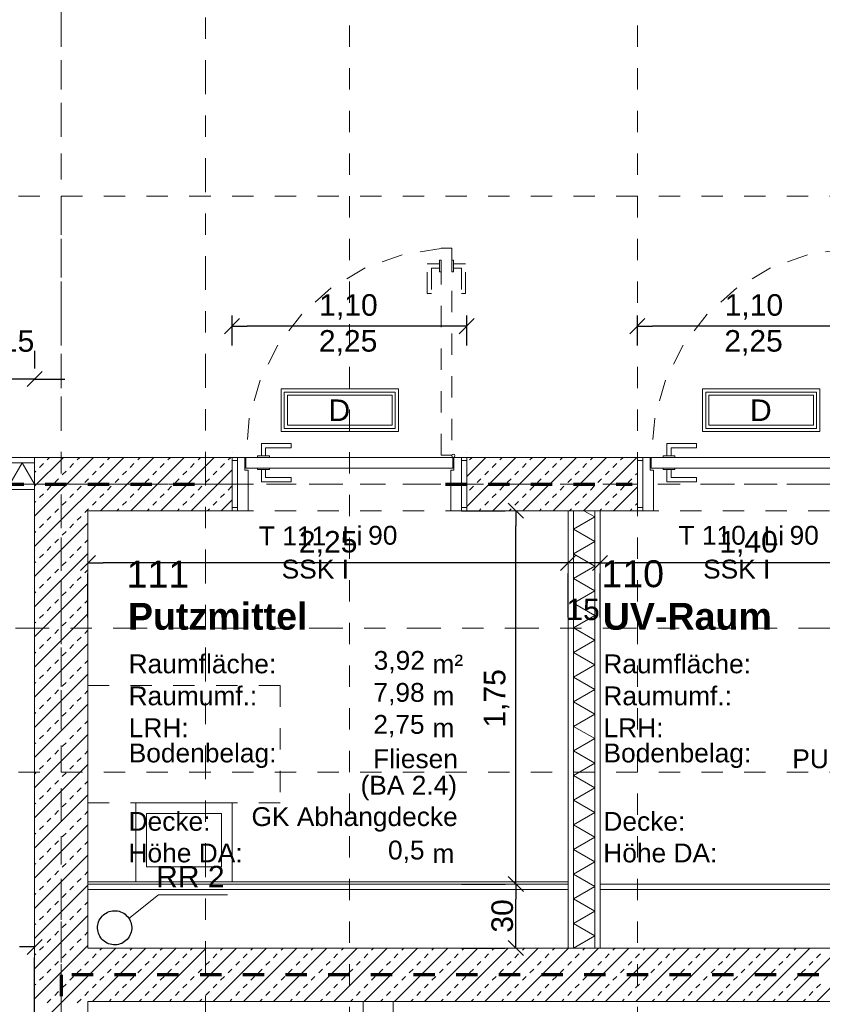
# Model space of a CAD drawing. Header units: metres. Extents: x -45.2 to 14.3, y -31.8 to 10.2.
# Tile 32 of 152: x -23.1 to -19.4, y -18.6 to -14. Entities that reach past the tile are written whole.
import ezdxf

# ---------------------------------------------------------------- set-up
doc = ezdxf.new("R2010")
doc.units = ezdxf.units.M
doc.header["$LTSCALE"] = 0.05
for name, pattern in [('Achsen 01', [5.291531, 3.175, -1.058062, 0.352704, -0.705764]), ('gestrichelt - 01', [2, 1, -1]), ('ISO-07 Punktiert', [0.889, 0.127, -0.762]), ('Raster 01', [2, 1, -1]), ('VW-01 Strichlinie kurz', [2, 1, -1])]:
    doc.linetypes.add(name, pattern=pattern)
doc.layers.get('0').update_dxf_attribs({"lineweight": 25})
for name, color, linetype, lineweight in [('013_Beton und Stahlbetonarbeiten-000 Unterzüge', 7, 'ISO-07 Punktiert', 13), ('013_Beton und Stahlbetonarbeiten-340 Innenwände', 7, 'Continuous', 18), ('024_Fliesen_Plattenarbeiten-340 Fliesen', 7, 'Continuous', 9), ('027_Tischlerarbeiten-340 Innentüren', 7, 'Continuous', 9), ('031_Metallbauarbeiten-340 Innentüren _ Elemente', 7, 'Continuous', 9), ('039_Trockenbauarbeiten-340 Gipskarton', 7, 'Continuous', 9), ('AV1-Brandschutzkonzept-Brandschutzkonzept', 7, 'Continuous', 5), ('AV1-Einrichtung Bemaßung', 7, 'Continuous', 9), ('AV1-Schnitt Achsen', 7, 'Achsen 01', 18), ('AV1-Stempel-Raumstempel', 7, 'Continuous', 9)]:
    doc.layers.add(name, color=color, linetype=linetype, lineweight=lineweight)
for name, color, linetype, lineweight, true_color in [('013_Beton und Stahlbetonarbeiten-350 Stahlbeton Treppe Ansicht', 7, 'Continuous', 9, 0xa6a6a6), ('039_Trockenbauarbeiten-340 Dämmung', 7, 'Continuous', 9, 0xc0c0c0), ('045_Sanitär Betriebseinrichtung-allg.', 9, 'Continuous', 13, 0x808080), ('045_Sanitärausstattung-allg.', 9, 'Continuous', 9, 0x808080), ('AV1-Achsen', 1, 'Achsen 01', 18, 0xff0000), ('AV1-Raster', 7, 'Raster 01', 9, 0xa6a6a6)]:
    doc.layers.add(name, color=color, linetype=linetype, lineweight=lineweight, true_color=true_color)
doc.styles.add('Arial', font='arial.ttf')
doc.styles.add('Arial (bold)', font='arialbd.ttf')

msp = doc.modelspace()

# ---------------------------------------------------------------- linework, layer by layer
at = {"color": 0, "linetype": 'Continuous', "lineweight": 15}
for p, q in [((-22.1854, -15.4954), (-22.1146, -15.4246)), ((-21.0146, -15.4246), (-21.0854, -15.4954)), ((-20.2854, -15.4954), (-20.2146, -15.4246)), ((-23.1104, -15.7436), (-23.0396, -15.6729)), ((-20.8554, -16.2896), (-20.7846, -16.3604)), ((-22.8604, -16.6054), (-22.7896, -16.5346)), ((-20.5396, -16.5346), (-20.6104, -16.6054)), ((-20.5396, -16.5346), (-20.6104, -16.6054)), ((-20.4604, -16.6054), (-20.3896, -16.5346)), ((-20.4604, -16.6054), (-20.3896, -16.5346)), ((-20.7846, -18.1104), (-20.8554, -18.0396)), ((-20.8554, -18.0396), (-20.7846, -18.1104)), ((-23.0396, -18.3346), (-23.1104, -18.4054)), ((-20.7846, -18.4104), (-20.8554, -18.3396))]:
    msp.add_line(p, q, dxfattribs=at)
at = {"color": 0, "linetype": 'ByBlock', "lineweight": -2}
for p, q in [((-22.15, -15.46), (-22.0793, -15.46)), ((-21.05, -15.46), (-21.1207, -15.46)), ((-20.25, -15.46), (-20.1793, -15.46)), ((-23.075, -15.7082), (-23.0043, -15.7082)), ((-20.82, -16.325), (-20.82, -16.3957)), ((-22.825, -16.57), (-22.7543, -16.57)), ((-20.575, -16.57), (-20.6457, -16.57)), ((-20.575, -16.57), (-20.6457, -16.57)), ((-20.425, -16.57), (-20.3543, -16.57)), ((-20.425, -16.57), (-20.3543, -16.57)), ((-20.82, -18.075), (-20.82, -18.0043)), ((-20.82, -18.075), (-20.82, -18.1457)), ((-20.82, -18.375), (-20.82, -18.3043)), ((-23.075, -18.37), (-23.1457, -18.37))]:
    msp.add_line(p, q, dxfattribs=at)
at = {"layer": '013_Beton und Stahlbetonarbeiten-000 Unterzüge', "linetype": 'VW-01 Strichlinie kurz'}
msp.add_line((-25.525, -16.075), (-23.075, -16.075), dxfattribs=at)
for points in [[(-22.15, -16.325), (-22.15, -16.075), (-21.05, -16.075), (-21.05, -16.325)], [(-20.25, -16.325), (-20.25, -16.075), (-19.15, -16.075), (-19.15, -16.325)]]:
    msp.add_lwpolyline(points, close=True, dxfattribs=at)
at = {"layer": '013_Beton und Stahlbetonarbeiten-340 Innenwände', "color": 251, "linetype": 'Continuous', "lineweight": 13, "true_color": 0x4c4c4c}
for p, q in [((-22.6576, -16.075), (-23.075, -16.4924)), ((-22.799, -16.075), (-23.075, -16.351)), ((-22.9404, -16.075), (-23.075, -16.2096)), ((-23.0517, -16.122), (-23.034, -16.1044)), ((-23.0163, -16.0867), (-23.0046, -16.075)), ((-22.9103, -16.122), (-22.8926, -16.1044)), ((-22.8749, -16.0867), (-22.8632, -16.075)), ((-22.7688, -16.122), (-22.7512, -16.1044)), ((-22.5162, -16.075), (-22.7662, -16.325)), ((-22.7335, -16.0867), (-22.7218, -16.075)), ((-22.6274, -16.122), (-22.6097, -16.1044)), ((-22.3748, -16.075), (-22.6248, -16.325)), ((-22.5921, -16.0867), (-22.5804, -16.075)), ((-22.486, -16.122), (-22.4683, -16.1044)), ((-22.2333, -16.075), (-22.4833, -16.325)), ((-22.4506, -16.0867), (-22.439, -16.075)), ((-22.3446, -16.122), (-22.3269, -16.1044)), ((-22.3092, -16.0867), (-22.2975, -16.075)), ((-22.2032, -16.122), (-22.1855, -16.1044)), ((-22.1678, -16.0867), (-22.1561, -16.075)), ((-20.8191, -16.075), (-21.05, -16.3059)), ((-20.9605, -16.075), (-21.05, -16.1645)), ((-21.0364, -16.0867), (-21.0247, -16.075)), ((-20.9304, -16.122), (-20.9127, -16.1044)), ((-20.6777, -16.075), (-20.9277, -16.325)), ((-20.895, -16.0867), (-20.8833, -16.075)), ((-20.7889, -16.122), (-20.7713, -16.1044)), ((-20.5363, -16.075), (-20.7863, -16.325)), ((-20.7536, -16.0867), (-20.7419, -16.075)), ((-20.6475, -16.122), (-20.6298, -16.1044)), ((-20.3949, -16.075), (-20.6449, -16.325)), ((-20.6122, -16.0867), (-20.6005, -16.075)), ((-20.5061, -16.122), (-20.4884, -16.1044)), ((-20.2534, -16.075), (-20.5034, -16.325)), ((-20.4707, -16.0867), (-20.4591, -16.075)), ((-20.3647, -16.122), (-20.347, -16.1044)), ((-20.3293, -16.0867), (-20.3176, -16.075)), ((-23.075, -16.1454), (-23.0694, -16.1397)), ((-22.9456, -16.1574), (-22.9279, -16.1397)), ((-22.8042, -16.1574), (-22.7865, -16.1397)), ((-22.6628, -16.1574), (-22.6451, -16.1397)), ((-22.5214, -16.1574), (-22.5037, -16.1397)), ((-22.3799, -16.1574), (-22.3623, -16.1397)), ((-22.15, -16.1331), (-22.3419, -16.325)), ((-22.2385, -16.1574), (-22.2208, -16.1397)), ((-20.9657, -16.1574), (-20.948, -16.1397)), ((-20.8243, -16.1574), (-20.8066, -16.1397)), ((-20.6829, -16.1574), (-20.6652, -16.1397)), ((-20.5415, -16.1574), (-20.5238, -16.1397)), ((-20.4, -16.1574), (-20.3824, -16.1397)), ((-20.2586, -16.1574), (-20.25, -16.1488)), ((-22.981, -16.1927), (-22.9633, -16.1751)), ((-22.8395, -16.1927), (-22.8219, -16.1751)), ((-22.6981, -16.1927), (-22.6805, -16.1751)), ((-22.5567, -16.1927), (-22.539, -16.1751)), ((-22.4153, -16.1927), (-22.3976, -16.1751)), ((-22.2739, -16.1927), (-22.2562, -16.1751)), ((-21.0011, -16.1927), (-20.9834, -16.1751)), ((-20.8597, -16.1927), (-20.842, -16.1751)), ((-20.7182, -16.1927), (-20.7006, -16.1751)), ((-20.5768, -16.1927), (-20.5591, -16.1751)), ((-20.4354, -16.1927), (-20.4177, -16.1751)), ((-20.294, -16.1927), (-20.2763, -16.1751)), ((-23.0163, -16.2281), (-22.9986, -16.2104)), ((-22.8749, -16.2281), (-22.8572, -16.2104)), ((-22.7335, -16.2281), (-22.7158, -16.2104)), ((-22.5921, -16.2281), (-22.5744, -16.2104)), ((-22.4506, -16.2281), (-22.433, -16.2104)), ((-22.3092, -16.2281), (-22.2915, -16.2104)), ((-22.1678, -16.2281), (-22.1501, -16.2104)), ((-21.0364, -16.2281), (-21.0187, -16.2104)), ((-20.895, -16.2281), (-20.8773, -16.2104)), ((-20.7536, -16.2281), (-20.7359, -16.2104)), ((-20.6122, -16.2281), (-20.5945, -16.2104)), ((-20.4707, -16.2281), (-20.4531, -16.2104)), ((-20.25, -16.213), (-20.362, -16.325)), ((-20.3293, -16.2281), (-20.3116, -16.2104)), ((-23.075, -16.2868), (-23.0694, -16.2811)), ((-23.0517, -16.2635), (-23.034, -16.2458)), ((-22.9456, -16.2988), (-22.9279, -16.2811)), ((-22.9103, -16.2635), (-22.8926, -16.2458)), ((-22.8042, -16.2988), (-22.7865, -16.2811)), ((-22.7688, -16.2635), (-22.7512, -16.2458)), ((-22.6628, -16.2988), (-22.6451, -16.2811)), ((-22.6274, -16.2635), (-22.6097, -16.2458)), ((-22.5214, -16.2988), (-22.5037, -16.2811)), ((-22.486, -16.2635), (-22.4683, -16.2458)), ((-22.3799, -16.2988), (-22.3623, -16.2811)), ((-22.3446, -16.2635), (-22.3269, -16.2458)), ((-22.2385, -16.2988), (-22.2208, -16.2811)), ((-22.2032, -16.2635), (-22.1855, -16.2458)), ((-22.15, -16.2745), (-22.2005, -16.325)), ((-20.9657, -16.2988), (-20.948, -16.2811)), ((-20.9304, -16.2635), (-20.9127, -16.2458)), ((-20.8243, -16.2988), (-20.8066, -16.2811)), ((-20.7889, -16.2635), (-20.7713, -16.2458)), ((-20.6829, -16.2988), (-20.6652, -16.2811)), ((-20.6475, -16.2635), (-20.6298, -16.2458)), ((-20.5415, -16.2988), (-20.5238, -16.2811)), ((-20.5061, -16.2635), (-20.4884, -16.2458)), ((-20.4, -16.2988), (-20.3824, -16.2811)), ((-20.3647, -16.2635), (-20.347, -16.2458)), ((-20.2586, -16.2988), (-20.25, -16.2902)), ((-22.981, -16.3342), (-22.9633, -16.3165)), ((-22.8395, -16.3342), (-22.8219, -16.3165)), ((-22.689, -16.325), (-22.6805, -16.3165)), ((-22.5475, -16.325), (-22.539, -16.3165)), ((-22.4061, -16.325), (-22.3976, -16.3165)), ((-22.2647, -16.325), (-22.2562, -16.3165)), ((-20.9919, -16.325), (-20.9834, -16.3165)), ((-20.8505, -16.325), (-20.842, -16.3165)), ((-20.7091, -16.325), (-20.7006, -16.3165)), ((-20.5676, -16.325), (-20.5591, -16.3165)), ((-20.4262, -16.325), (-20.4177, -16.3165)), ((-20.2848, -16.325), (-20.2763, -16.3165)), ((-23.0163, -16.3695), (-22.9986, -16.3518)), ((-22.8749, -16.3695), (-22.8572, -16.3518)), ((-22.825, -16.3838), (-23.075, -16.6338)), ((-23.075, -16.4282), (-23.0694, -16.4226)), ((-23.0517, -16.4049), (-23.034, -16.3872)), ((-22.9456, -16.4402), (-22.9279, -16.4226)), ((-22.9103, -16.4049), (-22.8926, -16.3872)), ((-22.981, -16.4756), (-22.9633, -16.4579)), ((-22.8395, -16.4756), (-22.825, -16.461)), ((-23.0163, -16.5109), (-22.9986, -16.4933)), ((-22.8749, -16.5109), (-22.8572, -16.4933)), ((-22.825, -16.5252), (-23.075, -16.7752)), ((-23.075, -16.5696), (-23.0694, -16.564)), ((-23.0517, -16.5463), (-23.034, -16.5286)), ((-22.9456, -16.5817), (-22.9279, -16.564)), ((-22.9103, -16.5463), (-22.8926, -16.5286)), ((-22.981, -16.617), (-22.9633, -16.5993)), ((-22.8395, -16.617), (-22.825, -16.6025)), ((-23.0163, -16.6524), (-22.9986, -16.6347)), ((-22.8749, -16.6524), (-22.8572, -16.6347)), ((-22.825, -16.6667), (-23.075, -16.9167)), ((-23.075, -16.711), (-23.0694, -16.7054)), ((-23.0517, -16.6877), (-23.034, -16.67)), ((-22.9456, -16.7231), (-22.9279, -16.7054)), ((-22.9103, -16.6877), (-22.8926, -16.67)), ((-22.981, -16.7584), (-22.9633, -16.7408)), ((-22.8395, -16.7584), (-22.825, -16.7439)), ((-23.0163, -16.7938), (-22.9986, -16.7761)), ((-22.8749, -16.7938), (-22.8572, -16.7761)), ((-22.825, -16.8081), (-23.075, -17.0581)), ((-23.0517, -16.8291), (-23.034, -16.8115)), ((-22.9103, -16.8291), (-22.8926, -16.8115)), ((-23.075, -16.8525), (-23.0694, -16.8468)), ((-22.981, -16.8999), (-22.9633, -16.8822)), ((-22.9456, -16.8645), (-22.9279, -16.8468)), ((-22.8395, -16.8999), (-22.825, -16.8853)), ((-23.0163, -16.9352), (-22.9986, -16.9175)), ((-22.8749, -16.9352), (-22.8572, -16.9175)), ((-22.825, -16.9495), (-23.075, -17.1995)), ((-23.0517, -16.9706), (-23.034, -16.9529)), ((-22.9103, -16.9706), (-22.8926, -16.9529)), ((-23.075, -16.9939), (-23.0694, -16.9882)), ((-22.981, -17.0413), (-22.9633, -17.0236)), ((-22.9456, -17.0059), (-22.9279, -16.9882)), ((-22.8395, -17.0413), (-22.825, -17.0267)), ((-23.0163, -17.0766), (-22.9986, -17.059)), ((-22.8749, -17.0766), (-22.8572, -17.059)), ((-22.825, -17.0909), (-23.075, -17.3409)), ((-23.0517, -17.112), (-23.034, -17.0943)), ((-22.9103, -17.112), (-22.8926, -17.0943)), ((-23.075, -17.1353), (-23.0694, -17.1297)), ((-22.981, -17.1827), (-22.9633, -17.165)), ((-22.9456, -17.1473), (-22.9279, -17.1297)), ((-23.0163, -17.2181), (-22.9986, -17.2004)), ((-22.8749, -17.2181), (-22.8572, -17.2004)), ((-22.8395, -17.1827), (-22.825, -17.1681)), ((-22.825, -17.2323), (-23.075, -17.4823)), ((-23.0517, -17.2534), (-23.034, -17.2357)), ((-22.9103, -17.2534), (-22.8926, -17.2357)), ((-23.075, -17.2767), (-23.0694, -17.2711)), ((-22.981, -17.3241), (-22.9633, -17.3064)), ((-22.9456, -17.2888), (-22.9279, -17.2711)), ((-23.0163, -17.3595), (-22.9986, -17.3418)), ((-22.8749, -17.3595), (-22.8572, -17.3418)), ((-22.8395, -17.3241), (-22.825, -17.3096)), ((-22.825, -17.3738), (-23.075, -17.6238)), ((-23.0517, -17.3948), (-23.034, -17.3771)), ((-22.9103, -17.3948), (-22.8926, -17.3771)), ((-23.075, -17.4181), (-23.0694, -17.4125)), ((-22.9456, -17.4302), (-22.9279, -17.4125)), ((-23.0163, -17.5009), (-22.9986, -17.4832)), ((-22.981, -17.4655), (-22.9633, -17.4479)), ((-22.8749, -17.5009), (-22.8572, -17.4832)), ((-22.8395, -17.4655), (-22.825, -17.451)), ((-22.825, -17.5152), (-23.075, -17.7652)), ((-23.0517, -17.5362), (-23.034, -17.5186)), ((-22.9103, -17.5362), (-22.8926, -17.5186)), ((-23.075, -17.5596), (-23.0694, -17.5539)), ((-22.9456, -17.5716), (-22.9279, -17.5539)), ((-23.0163, -17.6423), (-22.9986, -17.6246)), ((-22.981, -17.607), (-22.9633, -17.5893)), ((-22.8749, -17.6423), (-22.8572, -17.6246)), ((-22.8395, -17.607), (-22.825, -17.5924)), ((-22.825, -17.6566), (-23.075, -17.9066)), ((-23.0517, -17.6777), (-23.034, -17.66)), ((-22.9103, -17.6777), (-22.8926, -17.66)), ((-23.075, -17.701), (-23.0694, -17.6953)), ((-22.9456, -17.713), (-22.9279, -17.6953)), ((-23.0163, -17.7837), (-22.9986, -17.7661)), ((-22.981, -17.7484), (-22.9633, -17.7307)), ((-22.8749, -17.7837), (-22.8572, -17.7661)), ((-22.8395, -17.7484), (-22.825, -17.7338)), ((-22.825, -17.798), (-23.075, -18.048)), ((-23.0517, -17.8191), (-23.034, -17.8014)), ((-22.9103, -17.8191), (-22.8926, -17.8014)), ((-23.075, -17.8424), (-23.0694, -17.8368)), ((-22.9456, -17.8544), (-22.9279, -17.8368)), ((-22.981, -17.8898), (-22.9633, -17.8721)), ((-22.8395, -17.8898), (-22.825, -17.8753)), ((-22.825, -17.9395), (-23.075, -18.1895)), ((-23.0517, -17.9605), (-23.034, -17.9428)), ((-23.0163, -17.9252), (-22.9986, -17.9075)), ((-22.9103, -17.9605), (-22.8926, -17.9428)), ((-22.8749, -17.9252), (-22.8572, -17.9075)), ((-23.075, -17.9838), (-23.0694, -17.9782)), ((-22.9456, -17.9959), (-22.9279, -17.9782)), ((-22.981, -18.0312), (-22.9633, -18.0135)), ((-22.8395, -18.0312), (-22.825, -18.0167)), ((-22.825, -18.0809), (-23.075, -18.3309)), ((-23.0517, -18.1019), (-23.034, -18.0843)), ((-23.0163, -18.0666), (-22.9986, -18.0489)), ((-22.9103, -18.1019), (-22.8926, -18.0843)), ((-22.8749, -18.0666), (-22.8572, -18.0489)), ((-23.075, -18.1253), (-23.0694, -18.1196)), ((-22.9456, -18.1373), (-22.9279, -18.1196)), ((-22.981, -18.1726), (-22.9633, -18.155)), ((-22.8395, -18.1726), (-22.825, -18.1581)), ((-22.825, -18.2223), (-23.075, -18.4723)), ((-23.0517, -18.2434), (-23.034, -18.2257)), ((-23.0163, -18.208), (-22.9986, -18.1903)), ((-22.9103, -18.2434), (-22.8926, -18.2257)), ((-22.8749, -18.208), (-22.8572, -18.1903)), ((-23.075, -18.2667), (-23.0694, -18.261)), ((-22.9456, -18.2787), (-22.9279, -18.261)), ((-22.981, -18.3141), (-22.9633, -18.2964)), ((-22.8395, -18.3141), (-22.825, -18.2995)), ((-22.825, -18.3637), (-23.075, -18.6137)), ((-23.0517, -18.3848), (-23.034, -18.3671)), ((-23.0163, -18.3494), (-22.9986, -18.3317)), ((-22.9103, -18.3848), (-22.8926, -18.3671)), ((-22.8749, -18.3494), (-22.8572, -18.3317)), ((-22.6949, -18.375), (-23.075, -18.7551)), ((-23.075, -18.4081), (-23.0694, -18.4025)), ((-22.9456, -18.4201), (-22.9279, -18.4025)), ((-22.8042, -18.4201), (-22.7865, -18.4025)), ((-22.5534, -18.375), (-22.8034, -18.625)), ((-22.7688, -18.3848), (-22.7591, -18.375)), ((-22.6628, -18.4201), (-22.6451, -18.4025)), ((-22.412, -18.375), (-22.662, -18.625)), ((-22.6274, -18.3848), (-22.6176, -18.375)), ((-22.5214, -18.4201), (-22.5037, -18.4025)), ((-22.2706, -18.375), (-22.5206, -18.625)), ((-22.486, -18.3848), (-22.4762, -18.375)), ((-22.3799, -18.4201), (-22.3623, -18.4025)), ((-22.1292, -18.375), (-22.3792, -18.625)), ((-22.3446, -18.3848), (-22.3348, -18.375)), ((-22.2385, -18.4201), (-22.2208, -18.4025)), ((-21.9878, -18.375), (-22.2378, -18.625)), ((-22.2032, -18.3848), (-22.1934, -18.375)), ((-22.0971, -18.4201), (-22.0794, -18.4025)), ((-21.8463, -18.375), (-22.0963, -18.625)), ((-22.0617, -18.3848), (-22.052, -18.375)), ((-21.9557, -18.4201), (-21.938, -18.4025)), ((-21.7049, -18.375), (-21.9549, -18.625)), ((-21.9203, -18.3848), (-21.9105, -18.375)), ((-21.8142, -18.4201), (-21.7966, -18.4025)), ((-21.5635, -18.375), (-21.8135, -18.625)), ((-21.7789, -18.3848), (-21.7691, -18.375)), ((-21.6728, -18.4201), (-21.6551, -18.4025)), ((-21.4221, -18.375), (-21.6721, -18.625)), ((-21.6375, -18.3848), (-21.6277, -18.375)), ((-21.5314, -18.4201), (-21.5137, -18.4025)), ((-21.2806, -18.375), (-21.5306, -18.625)), ((-21.496, -18.3848), (-21.4863, -18.375)), ((-21.39, -18.4201), (-21.3723, -18.4025)), ((-21.1392, -18.375), (-21.3892, -18.625)), ((-21.3546, -18.3848), (-21.3448, -18.375)), ((-21.2486, -18.4201), (-21.2309, -18.4025)), ((-20.9978, -18.375), (-21.2478, -18.625)), ((-21.2132, -18.3848), (-21.2034, -18.375)), ((-21.1071, -18.4201), (-21.0895, -18.4025)), ((-20.8564, -18.375), (-21.1064, -18.625)), ((-21.0718, -18.3848), (-21.062, -18.375)), ((-20.9657, -18.4201), (-20.948, -18.4025)), ((-20.715, -18.375), (-20.965, -18.625)), ((-20.9304, -18.3848), (-20.9206, -18.375)), ((-20.8243, -18.4201), (-20.8066, -18.4025)), ((-20.5735, -18.375), (-20.8235, -18.625)), ((-20.7889, -18.3848), (-20.7792, -18.375)), ((-20.6829, -18.4201), (-20.6652, -18.4025)), ((-20.4321, -18.375), (-20.6821, -18.625)), ((-20.6475, -18.3848), (-20.6377, -18.375)), ((-20.5415, -18.4201), (-20.5238, -18.4025)), ((-20.2907, -18.375), (-20.5407, -18.625)), ((-20.5061, -18.3848), (-20.4963, -18.375)), ((-20.4, -18.4201), (-20.3824, -18.4025)), ((-20.1493, -18.375), (-20.3993, -18.625)), ((-20.3647, -18.3848), (-20.3549, -18.375)), ((-20.2586, -18.4201), (-20.2409, -18.4025)), ((-20.0079, -18.375), (-20.2579, -18.625)), ((-20.2233, -18.3848), (-20.2135, -18.375)), ((-20.1172, -18.4201), (-20.0995, -18.4025)), ((-19.8664, -18.375), (-20.1164, -18.625)), ((-20.0818, -18.3848), (-20.0721, -18.375)), ((-19.9758, -18.4201), (-19.9581, -18.4025)), ((-19.725, -18.375), (-19.975, -18.625)), ((-19.9404, -18.3848), (-19.9306, -18.375)), ((-19.8343, -18.4201), (-19.8167, -18.4025)), ((-19.5836, -18.375), (-19.8336, -18.625)), ((-19.799, -18.3848), (-19.7892, -18.375)), ((-19.6929, -18.4201), (-19.6752, -18.4025)), ((-19.4422, -18.375), (-19.6922, -18.625)), ((-19.6576, -18.3848), (-19.6478, -18.375)), ((-19.5515, -18.4201), (-19.5338, -18.4025)), ((-19.3008, -18.375), (-19.5508, -18.625)), ((-19.5161, -18.3848), (-19.5064, -18.375)), ((-19.4101, -18.4201), (-19.3924, -18.4025)), ((-19.1593, -18.375), (-19.4093, -18.625)), ((-22.981, -18.4555), (-22.9633, -18.4378)), ((-22.8395, -18.4555), (-22.8219, -18.4378)), ((-22.6981, -18.4555), (-22.6805, -18.4378)), ((-22.5567, -18.4555), (-22.539, -18.4378)), ((-22.4153, -18.4555), (-22.3976, -18.4378)), ((-22.2739, -18.4555), (-22.2562, -18.4378)), ((-22.1324, -18.4555), (-22.1148, -18.4378)), ((-21.991, -18.4555), (-21.9733, -18.4378)), ((-21.8496, -18.4555), (-21.8319, -18.4378)), ((-21.7082, -18.4555), (-21.6905, -18.4378)), ((-21.5668, -18.4555), (-21.5491, -18.4378)), ((-21.4253, -18.4555), (-21.4077, -18.4378)), ((-21.2839, -18.4555), (-21.2662, -18.4378)), ((-21.1425, -18.4555), (-21.1248, -18.4378)), ((-21.0011, -18.4555), (-20.9834, -18.4378)), ((-20.8597, -18.4555), (-20.842, -18.4378)), ((-20.7182, -18.4555), (-20.7006, -18.4378)), ((-20.5768, -18.4555), (-20.5591, -18.4378)), ((-20.4354, -18.4555), (-20.4177, -18.4378)), ((-20.294, -18.4555), (-20.2763, -18.4378)), ((-20.1525, -18.4555), (-20.1349, -18.4378)), ((-20.0111, -18.4555), (-19.9934, -18.4378)), ((-19.8697, -18.4555), (-19.852, -18.4378)), ((-19.7283, -18.4555), (-19.7106, -18.4378)), ((-19.5869, -18.4555), (-19.5692, -18.4378)), ((-19.4454, -18.4555), (-19.4278, -18.4378)), ((-23.0163, -18.4908), (-22.9986, -18.4732)), ((-22.8749, -18.4908), (-22.8572, -18.4732)), ((-22.7335, -18.4908), (-22.7158, -18.4732)), ((-22.5921, -18.4908), (-22.5744, -18.4732)), ((-22.4506, -18.4908), (-22.433, -18.4732)), ((-22.3092, -18.4908), (-22.2915, -18.4732)), ((-22.1678, -18.4908), (-22.1501, -18.4732)), ((-22.0264, -18.4908), (-22.0087, -18.4732)), ((-21.885, -18.4908), (-21.8673, -18.4732)), ((-21.7435, -18.4908), (-21.7259, -18.4732)), ((-21.6021, -18.4908), (-21.5844, -18.4732)), ((-21.4607, -18.4908), (-21.443, -18.4732)), ((-21.3193, -18.4908), (-21.3016, -18.4732)), ((-21.1778, -18.4908), (-21.1602, -18.4732)), ((-21.0364, -18.4908), (-21.0187, -18.4732)), ((-20.895, -18.4908), (-20.8773, -18.4732)), ((-20.7536, -18.4908), (-20.7359, -18.4732)), ((-20.6122, -18.4908), (-20.5945, -18.4732)), ((-20.4707, -18.4908), (-20.4531, -18.4732)), ((-20.3293, -18.4908), (-20.3116, -18.4732)), ((-20.1879, -18.4908), (-20.1702, -18.4732)), ((-20.0465, -18.4908), (-20.0288, -18.4732)), ((-19.9051, -18.4908), (-19.8874, -18.4732)), ((-19.7636, -18.4908), (-19.746, -18.4732)), ((-19.6222, -18.4908), (-19.6045, -18.4732)), ((-19.4808, -18.4908), (-19.4631, -18.4732)), ((-23.075, -18.5495), (-23.0694, -18.5439)), ((-23.0517, -18.5262), (-23.034, -18.5085)), ((-22.9456, -18.5616), (-22.9279, -18.5439)), ((-22.9103, -18.5262), (-22.8926, -18.5085)), ((-22.8042, -18.5616), (-22.7865, -18.5439)), ((-22.7688, -18.5262), (-22.7512, -18.5085)), ((-22.6628, -18.5616), (-22.6451, -18.5439)), ((-22.6274, -18.5262), (-22.6097, -18.5085)), ((-22.5214, -18.5616), (-22.5037, -18.5439)), ((-22.486, -18.5262), (-22.4683, -18.5085)), ((-22.3799, -18.5616), (-22.3623, -18.5439)), ((-22.3446, -18.5262), (-22.3269, -18.5085)), ((-22.2385, -18.5616), (-22.2208, -18.5439)), ((-22.2032, -18.5262), (-22.1855, -18.5085)), ((-22.0971, -18.5616), (-22.0794, -18.5439)), ((-22.0617, -18.5262), (-22.0441, -18.5085)), ((-21.9557, -18.5616), (-21.938, -18.5439)), ((-21.9203, -18.5262), (-21.9026, -18.5085)), ((-21.8142, -18.5616), (-21.7966, -18.5439)), ((-21.7789, -18.5262), (-21.7612, -18.5085)), ((-21.6728, -18.5616), (-21.6551, -18.5439)), ((-21.6375, -18.5262), (-21.6198, -18.5085)), ((-21.5314, -18.5616), (-21.5137, -18.5439)), ((-21.496, -18.5262), (-21.4784, -18.5085)), ((-21.39, -18.5616), (-21.3723, -18.5439)), ((-21.3546, -18.5262), (-21.3369, -18.5085)), ((-21.2486, -18.5616), (-21.2309, -18.5439)), ((-21.2132, -18.5262), (-21.1955, -18.5085)), ((-21.1071, -18.5616), (-21.0895, -18.5439)), ((-21.0718, -18.5262), (-21.0541, -18.5085)), ((-20.9657, -18.5616), (-20.948, -18.5439)), ((-20.9304, -18.5262), (-20.9127, -18.5085)), ((-20.8243, -18.5616), (-20.8066, -18.5439)), ((-20.7889, -18.5262), (-20.7713, -18.5085)), ((-20.6829, -18.5616), (-20.6652, -18.5439)), ((-20.6475, -18.5262), (-20.6298, -18.5085)), ((-20.5415, -18.5616), (-20.5238, -18.5439)), ((-20.5061, -18.5262), (-20.4884, -18.5085)), ((-20.4, -18.5616), (-20.3824, -18.5439)), ((-20.3647, -18.5262), (-20.347, -18.5085)), ((-20.2586, -18.5616), (-20.2409, -18.5439)), ((-20.2233, -18.5262), (-20.2056, -18.5085)), ((-20.1172, -18.5616), (-20.0995, -18.5439)), ((-20.0818, -18.5262), (-20.0642, -18.5085)), ((-19.9758, -18.5616), (-19.9581, -18.5439)), ((-19.9404, -18.5262), (-19.9227, -18.5085)), ((-19.8343, -18.5616), (-19.8167, -18.5439)), ((-19.799, -18.5262), (-19.7813, -18.5085)), ((-19.6929, -18.5616), (-19.6752, -18.5439)), ((-19.6576, -18.5262), (-19.6399, -18.5085)), ((-19.5515, -18.5616), (-19.5338, -18.5439)), ((-19.5161, -18.5262), (-19.4985, -18.5085)), ((-19.4101, -18.5616), (-19.3924, -18.5439)), ((-22.981, -18.5969), (-22.9633, -18.5792)), ((-22.8395, -18.5969), (-22.8219, -18.5792)), ((-22.6981, -18.5969), (-22.6805, -18.5792)), ((-22.5567, -18.5969), (-22.539, -18.5792)), ((-22.4153, -18.5969), (-22.3976, -18.5792)), ((-22.2739, -18.5969), (-22.2562, -18.5792)), ((-22.1324, -18.5969), (-22.1148, -18.5792)), ((-21.991, -18.5969), (-21.9733, -18.5792)), ((-21.8496, -18.5969), (-21.8319, -18.5792)), ((-21.7082, -18.5969), (-21.6905, -18.5792)), ((-21.5668, -18.5969), (-21.5491, -18.5792)), ((-21.4253, -18.5969), (-21.4077, -18.5792)), ((-21.2839, -18.5969), (-21.2662, -18.5792)), ((-21.1425, -18.5969), (-21.1248, -18.5792)), ((-21.0011, -18.5969), (-20.9834, -18.5792)), ((-20.8597, -18.5969), (-20.842, -18.5792)), ((-20.7182, -18.5969), (-20.7006, -18.5792)), ((-20.5768, -18.5969), (-20.5591, -18.5792)), ((-20.4354, -18.5969), (-20.4177, -18.5792)), ((-20.294, -18.5969), (-20.2763, -18.5792)), ((-20.1525, -18.5969), (-20.1349, -18.5792)), ((-20.0111, -18.5969), (-19.9934, -18.5792)), ((-19.8697, -18.5969), (-19.852, -18.5792)), ((-19.7283, -18.5969), (-19.7106, -18.5792)), ((-19.5869, -18.5969), (-19.5692, -18.5792)), ((-19.4454, -18.5969), (-19.4278, -18.5792)), ((-23.0163, -18.6323), (-22.9986, -18.6146)), ((-22.8749, -18.6323), (-22.8572, -18.6146)), ((-22.7262, -18.625), (-22.7158, -18.6146)), ((-22.5848, -18.625), (-22.5744, -18.6146)), ((-22.4434, -18.625), (-22.433, -18.6146)), ((-22.302, -18.625), (-22.2915, -18.6146)), ((-22.1605, -18.625), (-22.1501, -18.6146)), ((-22.0191, -18.625), (-22.0087, -18.6146)), ((-21.8777, -18.625), (-21.8673, -18.6146)), ((-21.7363, -18.625), (-21.7259, -18.6146)), ((-21.5948, -18.625), (-21.5844, -18.6146)), ((-21.4534, -18.625), (-21.443, -18.6146)), ((-21.312, -18.625), (-21.3016, -18.6146)), ((-21.1706, -18.625), (-21.1602, -18.6146)), ((-21.0292, -18.625), (-21.0187, -18.6146)), ((-20.8877, -18.625), (-20.8773, -18.6146)), ((-20.7463, -18.625), (-20.7359, -18.6146)), ((-20.6049, -18.625), (-20.5945, -18.6146)), ((-20.4635, -18.625), (-20.4531, -18.6146)), ((-20.3221, -18.625), (-20.3116, -18.6146)), ((-20.1806, -18.625), (-20.1702, -18.6146)), ((-20.0392, -18.625), (-20.0288, -18.6146)), ((-19.8978, -18.625), (-19.8874, -18.6146)), ((-19.7564, -18.625), (-19.746, -18.6146)), ((-19.6149, -18.625), (-19.6045, -18.6146)), ((-19.4735, -18.625), (-19.4631, -18.6146))]:
    msp.add_line(p, q, dxfattribs=at)
at = {"layer": '013_Beton und Stahlbetonarbeiten-340 Innenwände'}
for points in [[(-22.15, -16.075), (-22.15, -16.325), (-22.825, -16.325), (-22.825, -18.375), (-18.125, -18.375), (-18.125, -16.325), (-19.15, -16.325), (-19.15, -16.075), (-17.875, -16.075), (-17.875, -18.625), (-22.825, -18.625), (-22.825, -21.475), (-23.075, -21.475), (-23.075, -16.075)], [(-21.05, -16.075), (-21.05, -16.325), (-20.25, -16.325), (-20.25, -16.075)]]:
    msp.add_lwpolyline(points, close=True, dxfattribs=at)
at = {"layer": '013_Beton und Stahlbetonarbeiten-350 Stahlbeton Treppe Ansicht', "linetype": 'Raster 01'}
msp.add_line((-21.395, -21.475), (-21.395, -18.625), dxfattribs=at)
at = {"layer": '013_Beton und Stahlbetonarbeiten-350 Stahlbeton Treppe Ansicht', "linetype": 'Continuous'}
msp.add_lwpolyline([(-21.535, -18.625), (-21.535, -19.9833), (-21.395, -19.9833), (-21.395, -20.1133), (-21.535, -20.1133), (-21.535, -21.475)], dxfattribs=at)
at = {"layer": '024_Fliesen_Plattenarbeiten-340 Fliesen'}
msp.add_lwpolyline([(-22.825, -18.065), (-20.575, -18.065), (-20.575, -18.075), (-22.825, -18.075)], close=True, dxfattribs=at)
at = {"layer": '027_Tischlerarbeiten-340 Innentüren', "color": 253, "linetype": 'gestrichelt - 01', "lineweight": 9, "true_color": 0xa6a6a6}
for points in [[(-21.1699, -15.0967), (-21.3522, -15.125), (-21.5258, -15.1872), (-21.6846, -15.281), (-21.8228, -15.4032), (-21.9354, -15.5492), (-22.0185, -15.7139), (-22.0689, -15.8913), (-22.085, -16.075)], [(-19.2699, -15.0967), (-19.4522, -15.125), (-19.6258, -15.1872), (-19.7846, -15.281), (-19.9228, -15.4032), (-20.0354, -15.5492), (-20.1185, -15.7139), (-20.1689, -15.8913), (-20.185, -16.075)]]:
    msp.add_lwpolyline(points, dxfattribs=at)
for points in [[(-21.17, -16.065), (-21.17, -15.095), (-21.12, -15.095), (-21.12, -16.065)], [(-21.1775, -15.1675), (-21.1775, -15.1875), (-21.215, -15.1875), (-21.215, -15.3075), (-21.235, -15.3075), (-21.235, -15.1675)], [(-21.1775, -15.15), (-21.17, -15.15), (-21.17, -15.205), (-21.1775, -15.205)], [(-21.12, -15.15), (-21.1125, -15.15), (-21.1125, -15.205), (-21.12, -15.205)], [(-21.1125, -15.1675), (-21.1125, -15.1875), (-21.075, -15.1875), (-21.075, -15.3075), (-21.055, -15.3075), (-21.055, -15.1675)]]:
    msp.add_lwpolyline(points, close=True, dxfattribs=at)
at = {"layer": '027_Tischlerarbeiten-340 Innentüren'}
for points in [[(-22.0125, -16.0675), (-21.9925, -16.0675), (-21.9925, -16.03), (-21.8725, -16.03), (-21.8725, -16.01), (-22.0125, -16.01)], [(-20.1125, -16.0675), (-20.0925, -16.0675), (-20.0925, -16.03), (-19.9725, -16.03), (-19.9725, -16.01), (-20.1125, -16.01)], [(-21.1125, -16.06), (-21.1072, -16.0622), (-21.105, -16.0675), (-21.1072, -16.0728), (-21.1125, -16.075), (-21.1178, -16.0728), (-21.12, -16.0675), (-21.1178, -16.0622)], [(-22.15, -16.31), (-22.15, -16.09), (-22.125, -16.09), (-22.125, -16.31)], [(-22.09, -16.075), (-22.09, -16.135), (-22.075, -16.135), (-22.075, -16.325), (-22.125, -16.325), (-22.125, -16.075)], [(-21.115, -16.125), (-22.085, -16.125), (-22.085, -16.075), (-21.115, -16.075)], [(-22.03, -16.075), (-22.03, -16.0675), (-21.975, -16.0675), (-21.975, -16.075)], [(-21.11, -16.075), (-21.11, -16.135), (-21.125, -16.135), (-21.125, -16.325), (-21.075, -16.325), (-21.075, -16.075)], [(-21.075, -16.31), (-21.075, -16.09), (-21.05, -16.09), (-21.05, -16.31)], [(-20.25, -16.31), (-20.25, -16.09), (-20.225, -16.09), (-20.225, -16.31)], [(-20.19, -16.075), (-20.19, -16.135), (-20.175, -16.135), (-20.175, -16.325), (-20.225, -16.325), (-20.225, -16.075)], [(-19.215, -16.125), (-20.185, -16.125), (-20.185, -16.075), (-19.215, -16.075)], [(-20.13, -16.075), (-20.13, -16.0675), (-20.075, -16.0675), (-20.075, -16.075)], [(-22.03, -16.1325), (-22.03, -16.125), (-21.975, -16.125), (-21.975, -16.1325)], [(-22.0125, -16.1325), (-21.9925, -16.1325), (-21.9925, -16.17), (-21.8725, -16.17), (-21.8725, -16.19), (-22.0125, -16.19)], [(-20.13, -16.1325), (-20.13, -16.125), (-20.075, -16.125), (-20.075, -16.1325)], [(-20.1125, -16.1325), (-20.0925, -16.1325), (-20.0925, -16.17), (-19.9725, -16.17), (-19.9725, -16.19), (-20.1125, -16.19)]]:
    msp.add_lwpolyline(points, close=True, dxfattribs=at)
at = {"layer": '039_Trockenbauarbeiten-340 Dämmung'}
for points in [[(-23.075, -16.2), (-23.1327, -16.1), (-23.1905, -16.2), (-23.225, -16.1402)], [(-20.55, -18.375), (-20.45, -18.3173), (-20.55, -18.2595), (-20.45, -18.2018), (-20.55, -18.1441), (-20.45, -18.0863), (-20.55, -18.0286), (-20.45, -17.9709), (-20.55, -17.9131), (-20.45, -17.8554), (-20.55, -17.7976), (-20.45, -17.7399), (-20.55, -17.6822), (-20.45, -17.6244), (-20.55, -17.5667), (-20.45, -17.509), (-20.55, -17.4512), (-20.45, -17.3935), (-20.55, -17.3358), (-20.45, -17.278), (-20.55, -17.2203), (-20.45, -17.1626), (-20.55, -17.1048), (-20.45, -17.0471), (-20.55, -16.9894), (-20.45, -16.9316), (-20.55, -16.8739), (-20.45, -16.8162), (-20.55, -16.7584), (-20.45, -16.7007), (-20.55, -16.6429), (-20.45, -16.5852), (-20.55, -16.5275), (-20.45, -16.4697), (-20.55, -16.412), (-20.45, -16.3543), (-20.5007, -16.325)]]:
    msp.add_lwpolyline(points, dxfattribs=at)
msp.add_lwpolyline([(-20.45, -16.325), (-20.45, -18.375), (-20.55, -18.375), (-20.55, -16.325)], close=True, dxfattribs=at)
at = {"layer": '039_Trockenbauarbeiten-340 Gipskarton'}
for points in [[(-23.225, -16.075), (-23.075, -16.075), (-23.075, -16.1), (-23.225, -16.1)], [(-23.225, -16.2), (-23.075, -16.2), (-23.075, -16.225), (-23.225, -16.225)], [(-20.575, -16.325), (-20.575, -18.375), (-20.55, -18.375), (-20.55, -16.325)], [(-20.425, -18.375), (-20.425, -16.325), (-20.45, -16.325), (-20.45, -18.375)], [(-20.575, -18.1), (-20.575, -18.075), (-22.825, -18.075), (-22.825, -18.1)], [(-19.025, -18.1), (-19.025, -18.075), (-20.425, -18.075), (-20.425, -18.1)]]:
    msp.add_lwpolyline(points, close=True, dxfattribs=at)
at = {"layer": '045_Sanitär Betriebseinrichtung-allg.', "color": 165, "lineweight": 13, "true_color": 0x595995}
msp.add_lwpolyline([(-22.6333, -18.2358), (-22.4947, -18.125), (-22.1704, -18.125)], dxfattribs=at)
at = {"layer": '045_Sanitär Betriebseinrichtung-allg.', "color": 165, "lineweight": 25, "true_color": 0x595995}
msp.add_lwpolyline([(-22.74, -18.2107), (-22.7329, -18.2071), (-22.7257, -18.2042), (-22.7182, -18.2021), (-22.7105, -18.2007), (-22.7027, -18.2), (-22.6947, -18.2002), (-22.6869, -18.201), (-22.6793, -18.2027), (-22.6719, -18.2051), (-22.6647, -18.2082), (-22.6577, -18.2121), (-22.6512, -18.2166), (-22.6453, -18.2216), (-22.6399, -18.2272), (-22.635, -18.2333), (-22.6307, -18.24), (-22.6271, -18.2471), (-22.6242, -18.2543), (-22.6221, -18.2618), (-22.6207, -18.2695), (-22.62, -18.2773), (-22.6202, -18.2853), (-22.621, -18.2931), (-22.6227, -18.3007), (-22.6251, -18.3081), (-22.6282, -18.3153), (-22.6321, -18.3223), (-22.6366, -18.3288), (-22.6416, -18.3347), (-22.6472, -18.3401), (-22.6533, -18.345), (-22.66, -18.3493), (-22.6671, -18.3529), (-22.6743, -18.3558), (-22.6818, -18.3579), (-22.6895, -18.3593), (-22.6973, -18.36), (-22.7053, -18.3598), (-22.7131, -18.359), (-22.7207, -18.3573), (-22.7281, -18.3549), (-22.7353, -18.3518), (-22.7423, -18.3479), (-22.7488, -18.3434), (-22.7547, -18.3384), (-22.7601, -18.3328), (-22.765, -18.3267), (-22.7693, -18.32), (-22.7729, -18.3129), (-22.7758, -18.3057), (-22.7779, -18.2982), (-22.7793, -18.2905), (-22.78, -18.2827), (-22.7798, -18.2747), (-22.779, -18.2669), (-22.7773, -18.2593), (-22.7749, -18.2519), (-22.7718, -18.2447), (-22.7679, -18.2377), (-22.7634, -18.2312), (-22.7584, -18.2253), (-22.7528, -18.2199), (-22.7467, -18.215)], close=True, dxfattribs=at)
at = {"layer": '045_Sanitärausstattung-allg.', "linetype": 'Raster 01'}
msp.add_lwpolyline([(-21.925, -17.145), (-21.925, -17.695), (-22.825, -17.695), (-22.825, -17.145)], close=True, dxfattribs=at)
at = {"layer": '045_Sanitärausstattung-allg.'}
for points in [[(-22.15, -17.695), (-22.15, -18.065), (-22.6, -18.065), (-22.6, -17.695)], [(-22.2, -17.745), (-22.2, -17.995), (-22.55, -17.995), (-22.55, -17.745)]]:
    msp.add_lwpolyline(points, close=True, dxfattribs=at)
at = {"layer": 'AV1-Achsen'}
for p, q in [((-22.95, -26.5), (-22.95, 4.9)), ((-43.35, -16.2), (4.2, -16.2))]:
    msp.add_line(p, q, dxfattribs=at)
at = {"layer": 'AV1-Brandschutzkonzept-Brandschutzkonzept', "color": 40, "linetype": 'gestrichelt - 01', "lineweight": 70, "true_color": 0xffc000}
for p, q in [((-23.225, -16.2), (-22.25, -16.2)), ((-21.15, -16.2), (-20.275, -16.2))]:
    msp.add_line(p, q, dxfattribs=at)
at = {"layer": 'AV1-Brandschutzkonzept-Brandschutzkonzept', "color": 14, "linetype": 'gestrichelt - 01', "lineweight": 70, "true_color": 0xaa0000}
for p, q in [((-22.95, -18.5), (-22.95, -21.6)), ((-18, -18.5), (-22.95, -18.5))]:
    msp.add_line(p, q, dxfattribs=at)
at = {"layer": 'AV1-Brandschutzkonzept-Brandschutzkonzept', "color": 7, "linetype": 'Continuous'}
for points in [[(-21.92, -15.954), (-21.92, -15.754), (-21.37, -15.754), (-21.37, -15.954)], [(-19.945, -15.954), (-19.945, -15.754), (-19.395, -15.754), (-19.395, -15.954)]]:
    msp.add_lwpolyline(points, close=True, dxfattribs=at)
at = {"layer": 'AV1-Brandschutzkonzept-Brandschutzkonzept', "color": 12, "linetype": 'Continuous', "true_color": 0xdd0000}
for points in [[(-21.905, -15.939), (-21.385, -15.939), (-21.385, -15.769), (-21.905, -15.769)], [(-19.93, -15.939), (-19.41, -15.939), (-19.41, -15.769), (-19.93, -15.769)], [(-21.4, -15.784), (-21.4, -15.924), (-21.89, -15.924), (-21.89, -15.784)], [(-19.425, -15.784), (-19.425, -15.924), (-19.915, -15.924), (-19.915, -15.784)]]:
    msp.add_lwpolyline(points, close=True, dxfattribs=at)
at = {"layer": 'AV1-Einrichtung Bemaßung', "color": 0, "lineweight": -2}
for p, q in [((-22.15, -15.55), (-22.15, -15.41)), ((-21.05, -15.55), (-21.05, -15.41)), ((-20.25, -15.55), (-20.25, -15.41)), ((-21.1207, -15.46), (-22.0793, -15.46)), ((-19.2207, -15.46), (-20.1793, -15.46)), ((-23.075, -15.575), (-23.075, -15.6582)), ((-23.075, -15.7082), (-23.225, -15.7082)), ((-23.0043, -15.7082), (-22.9336, -15.7082)), ((-21.075, -16.325), (-20.87, -16.325)), ((-20.82, -18.0043), (-20.82, -16.3957)), ((-20.6457, -16.57), (-22.7543, -16.57)), ((-20.6457, -16.57), (-20.7164, -16.57)), ((-20.425, -16.57), (-20.575, -16.57)), ((-20.3543, -16.57), (-20.2836, -16.57)), ((-19.0957, -16.57), (-20.3543, -16.57)), ((-22.825, -16.825), (-22.825, -16.62)), ((-20.575, -16.825), (-20.575, -16.62)), ((-20.575, -16.825), (-20.575, -16.62)), ((-20.425, -16.825), (-20.425, -16.62)), ((-20.425, -16.825), (-20.425, -16.62)), ((-21.075, -18.075), (-20.87, -18.075)), ((-21.075, -18.075), (-20.87, -18.075)), ((-20.82, -18.3043), (-20.82, -18.1457)), ((-21.075, -18.375), (-20.87, -18.375)), ((-23.075, -18.7363), (-23.075, -18.42))]:
    msp.add_line(p, q, dxfattribs=at)
at = {"layer": 'AV1-Raster'}
for p, q in [((-22.95, -22.95), (-22.95, 1.35)), ((-21.6, -22.95), (-21.6, 1.35)), ((-20.25, -22.95), (-20.25, 1.35)), ((1.35, -14.85), (-40.5, -14.85)), ((1.35, -16.2), (-40.5, -16.2)), ((1.35, -17.55), (-40.5, -17.55))]:
    msp.add_line(p, q, dxfattribs=at)
at = {"layer": 'AV1-Schnitt Achsen'}
for p, q in [((-22.275, -26.3), (-22.275, 4.7)), ((-43.35, -16.875), (4.2, -16.875))]:
    msp.add_line(p, q, dxfattribs=at)
at = {"layer": 'Defpoints', "color": 0, "lineweight": 0}
for p, q in [((-22.15, -15.46), (-22.15, -15.46)), ((-20.25, -15.46), (-20.25, -15.46)), ((-22.15, -16.05), (-22.15, -16.05)), ((-21.05, -16.05), (-21.05, -16.05)), ((-20.25, -16.05), (-20.25, -16.05)), ((-23.075, -16.075), (-23.075, -16.075)), ((-23.075, -16.075), (-23.075, -16.075)), ((-23.075, -16.225), (-23.075, -16.225)), ((-23.075, -16.225), (-23.075, -16.225)), ((-22.825, -16.325), (-22.825, -16.325)), ((-20.82, -16.325), (-20.82, -16.325)), ((-20.575, -16.325), (-20.575, -16.325)), ((-20.575, -16.325), (-20.575, -16.325)), ((-20.575, -16.325), (-20.575, -16.325)), ((-20.425, -16.325), (-20.425, -16.325)), ((-20.425, -16.325), (-20.425, -16.325)), ((-22.825, -16.57), (-22.825, -16.57)), ((-20.575, -16.57), (-20.575, -16.57)), ((-20.425, -16.57), (-20.425, -16.57)), ((-20.82, -18.075), (-20.82, -18.075)), ((-20.575, -18.075), (-20.575, -18.075)), ((-20.575, -18.075), (-20.575, -18.075)), ((-23.075, -18.2363), (-23.075, -18.2363)), ((-20.575, -18.375), (-20.575, -18.375))]:
    msp.add_line(p, q, dxfattribs=at)

# ---------------------------------------------------------------- texts
at = {"layer": '031_Metallbauarbeiten-340 Innentüren _ Elemente', "char_height": 0.08826, "attachment_point": 7, "style": 'Arial'}
for s, insert in [('T 111', (-22.024, -16.4871)), ('Li', (-21.6343, -16.4871)), ('90', (-21.5119, -16.4856)), ('T 110', (-20.0574, -16.4856)), ('Li', (-19.6593, -16.4871)), ('90', (-19.5369, -16.4856))]:
    msp.add_mtext(s, dxfattribs=dict(at, insert=insert))
at = {"layer": '031_Metallbauarbeiten-340 Innentüren _ Elemente', "color": 7, "char_height": 0.08826, "attachment_point": 7, "style": 'Arial'}
for insert in [(-21.9172, -16.6442), (-19.9422, -16.6442)]:
    msp.add_mtext('SSK I', dxfattribs=dict(at, insert=insert))
at = {"layer": '045_Sanitär Betriebseinrichtung-allg.', "color": 165, "true_color": 0x595995, "insert": (-22.5058, -18.0905), "char_height": 0.10087, "attachment_point": 7, "style": 'Arial'}
msp.add_mtext('RR 2', dxfattribs=at)
at = {"layer": 'AV1-Brandschutzkonzept-Brandschutzkonzept', "color": 12, "true_color": 0xdd0000, "char_height": 0.1009, "attachment_point": 7, "style": 'Arial'}
for insert in [(-21.6976, -15.9045), (-19.7226, -15.9045)]:
    msp.add_mtext('D', dxfattribs=dict(at, insert=insert))
at = {"layer": 'AV1-Einrichtung Bemaßung', "color": 0, "char_height": 0.10087, "attachment_point": 7, "style": 'Arial'}
for s, insert in [('1,10', (-21.7414, -15.4298)), ('1,10', (-19.8414, -15.4298)), ('15', (-23.2332, -15.5813)), ('2,25', (-21.8364, -16.5398)), ('1,40', (-19.8664, -16.5398)), ('15', (-20.5832, -16.8391))]:
    msp.add_mtext(s, dxfattribs=dict(at, insert=insert))
at = {"layer": 'AV1-Einrichtung Bemaßung', "char_height": 0.10087, "attachment_point": 7, "style": 'Arial'}
for insert in [(-21.7429, -15.5981), (-19.8429, -15.5981)]:
    msp.add_mtext('2,25', dxfattribs=dict(at, insert=insert))
at = {"layer": 'AV1-Einrichtung Bemaßung', "color": 0, "char_height": 0.10087, "attachment_point": 7, "rotation": 90, "style": 'Arial'}
for s, insert in [('1,75', (-20.8502, -17.342)), ('30', (-20.832, -18.303))]:
    msp.add_mtext(s, dxfattribs=dict(at, insert=insert))
at = {"layer": 'AV1-Stempel-Raumstempel', "attachment_point": 7}
for s, insert, char_height, style in [('111', (-22.6442, -16.6853), 0.12609, 'Arial'), ('110', (-20.4192, -16.6853), 0.12609, 'Arial'), ('Putzmittel', (-22.6378, -16.8848), 0.12609, 'Arial (bold)'), ('UV-Raum', (-20.4126, -16.8848), 0.12609, 'Arial (bold)'), ('Raumfläche:', (-22.6347, -17.0883), 0.088263, 'Arial'), ('3,92', (-21.486, -17.0872), 0.08826, 'Arial'), ('m²', (-21.2107, -17.0879), 0.08826, 'Arial'), ('Raumfläche:', (-20.4097, -17.0883), 0.088263, 'Arial'), ('Raumumf.:', (-22.6347, -17.2383), 0.08826, 'Arial'), ('7,98', (-21.4871, -17.2372), 0.08826, 'Arial'), ('Raumumf.:', (-20.4097, -17.2383), 0.08826, 'Arial'), ('m', (-21.2107, -17.2368), 0.0883, 'Arial'), ('LRH:', (-22.634, -17.3868), 0.08826, 'Arial'), ('2,75', (-21.4876, -17.3872), 0.08826, 'Arial'), ('m', (-21.2107, -17.3868), 0.0883, 'Arial'), ('LRH:', (-20.409, -17.3868), 0.08826, 'Arial'), ('Bodenbelag:', (-22.634, -17.5313), 0.088263, 'Arial'), ('Fliesen', (-21.4887, -17.5331), 0.08826, 'Arial'), ('Bodenbelag:', (-20.409, -17.5313), 0.088263, 'Arial'), ('PU-Anstrich', (-19.5241, -17.5331), 0.088263, 'Arial'), ('(BA 2.4)', (-21.5475, -17.6822), 0.08826, 'Arial'), ('Decke:', (-22.6345, -17.8264), 0.08826, 'Arial'), ('GK Abhangdecke', (-22.0587, -17.8297), 0.088263, 'Arial'), ('Decke:', (-20.4095, -17.8264), 0.08826, 'Arial'), ('Höhe DA:', (-22.6349, -17.9745), 0.08826, 'Arial'), ('0,5', (-21.419, -17.9761), 0.08826, 'Arial'), ('Höhe DA:', (-20.4099, -17.9745), 0.08826, 'Arial'), ('m', (-21.2107, -17.9758), 0.0883, 'Arial')]:
    msp.add_mtext(s, dxfattribs=dict(at, insert=insert, char_height=char_height, style=style))

doc.saveas('drawing.dxf')
